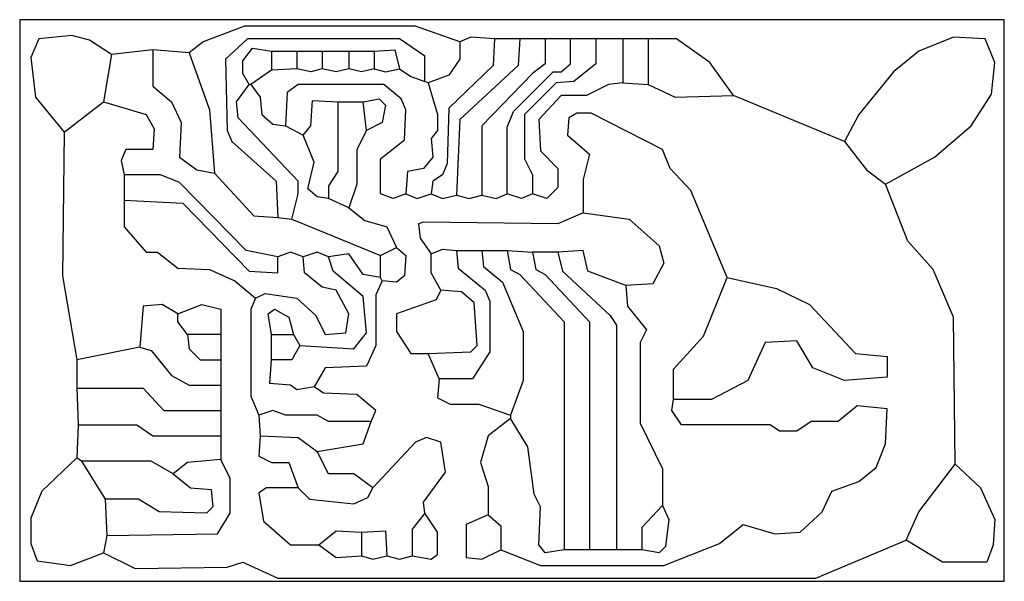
# Model space of a CAD drawing. Extents: x 0 to 98.1, y 5 to 61.
import ezdxf

# ---------------------------------------------------------------- set-up
doc = ezdxf.new("R2010")
doc.units = 0

msp = doc.modelspace()

# ---------------------------------------------------------------- linework, layer by layer
at = {"color": 1}
for p, q in [((-0.017, 61.016, 1), (-0.017, 61.016, -0.06)), ((-0.017, 61.016, -0.06), (-0.017, 5.009, -0.06)), ((98.113, 61.016, -0.06), (-0.017, 61.016, -0.06)), ((98.113, 5.009, -0.06), (98.113, 61.016, -0.06)), ((22.386, 60.385, -0.06), (18.284, 58.807, -0.06)), ((39.424, 60.385, -0.06), (22.386, 60.385, -0.06)), ((43.842, 58.807, -0.06), (39.424, 60.385, -0.06)), ((1.877, 59.122, -0.06), (1.088, 57.229, -0.06)), ((5.19, 59.438, -0.06), (1.877, 59.122, -0.06)), ((6.925, 58.965, -0.06), (5.19, 59.438, -0.06)), ((9.134, 57.545, -0.06), (6.925, 58.965, -0.06)), ((22.701, 59.122, -0.06), (20.493, 57.072, -0.06)), ((37.847, 59.122, -0.06), (22.701, 59.122, -0.06)), ((40.371, 57.387, -0.06), (37.847, 59.122, -0.06)), ((44.946, 59.28, -0.06), (43.842, 58.807, -0.06)), ((47.313, 59.122, -0.06), (44.946, 59.28, -0.06)), ((47.313, 59.122, -0.06), (47.155, 56.44, -0.06)), ((49.837, 59.122, -0.06), (47.313, 59.122, -0.06)), ((47.313, 59.122, 1), (47.313, 59.122, -0.06)), ((49.837, 59.122, -0.06), (49.679, 56.44, -0.06)), ((52.361, 59.122, -0.06), (49.837, 59.122, -0.06)), ((49.837, 59.122, 1), (49.837, 59.122, -0.06)), ((54.885, 59.122, -0.06), (52.361, 59.122, -0.06)), ((52.361, 59.122, 1), (52.361, 59.122, -0.06)), ((52.361, 59.122, -0.06), (52.361, 56.598, -0.06)), ((57.409, 59.122, -0.06), (54.885, 59.122, -0.06)), ((54.885, 56.598, -0.06), (54.885, 59.122, -0.06)), ((60.091, 59.122, -0.06), (57.409, 59.122, -0.06)), ((57.409, 59.122, 1), (57.409, 59.122, -0.06)), ((57.409, 59.122, -0.06), (57.409, 56.598, -0.06)), ((62.616, 59.122, -0.06), (60.091, 59.122, -0.06)), ((60.091, 59.122, 1), (60.091, 59.122, -0.06)), ((60.091, 59.122, -0.06), (60.091, 54.705, -0.06)), ((62.616, 59.122, 1), (62.616, 59.122, -0.06)), ((62.616, 59.122, -0.06), (62.616, 54.547, -0.06)), ((65.455, 59.122, -0.06), (62.616, 59.122, -0.06)), ((68.768, 56.756, -0.06), (65.455, 59.122, -0.06)), ((93.064, 59.28, -0.06), (89.593, 57.86, -0.06)), ((96.219, 59.122, -0.06), (93.064, 59.28, -0.06)), ((97.166, 56.756, -0.06), (96.219, 59.122, -0.06)), ((13.236, 58.018, -0.06), (9.134, 57.545, -0.06)), ((16.864, 57.703, -0.06), (13.236, 58.018, -0.06)), ((13.236, 58.018, 1), (13.236, 58.018, -0.06)), ((13.236, 58.018, -0.06), (13.236, 54.39, -0.06)), ((18.284, 58.807, -0.06), (16.864, 57.703, -0.06)), ((22.228, 56.914, -0.06), (23.175, 58.176, -0.06)), ((23.175, 58.176, -0.06), (25.068, 57.86, -0.06)), ((35.323, 57.86, -0.06), (37.373, 58.018, -0.06)), ((37.373, 58.018, -0.06), (37.847, 56.125, -0.06)), ((43.842, 58.807, 1), (43.842, 58.807, -0.06)), ((43.842, 58.807, -0.06), (43.842, 57.072, -0.06)), ((1.088, 57.229, -0.06), (1.561, 53.285, -0.06)), ((9.134, 57.545, -0.06), (8.345, 52.812, -0.06)), ((9.134, 57.545, 1), (9.134, 57.545, -0.06)), ((16.864, 57.703, -0.06), (18.915, 52.023, -0.06)), ((16.864, 57.703, 1), (16.864, 57.703, -0.06)), ((20.493, 57.072, -0.06), (20.65, 49.972, -0.06)), ((25.068, 57.86, -0.06), (27.592, 57.86, -0.06)), ((25.068, 57.86, 1), (25.068, 57.86, -0.06)), ((25.068, 57.86, -0.06), (25.068, 55.967, -0.06)), ((27.592, 57.86, -0.06), (30.116, 57.86, -0.06)), ((27.592, 57.86, 1), (27.592, 57.86, -0.06)), ((27.592, 57.86, -0.06), (27.592, 56.125, -0.06)), ((30.116, 57.86, -0.06), (32.798, 57.86, -0.06)), ((30.116, 57.86, 1), (30.116, 57.86, -0.06)), ((30.116, 57.86, -0.06), (30.116, 56.125, -0.06)), ((32.798, 57.86, -0.06), (35.323, 57.86, -0.06)), ((32.798, 57.86, 1), (32.798, 57.86, -0.06)), ((32.798, 57.86, -0.06), (32.798, 56.125, -0.06)), ((35.323, 57.86, 1), (35.323, 57.86, -0.06)), ((35.323, 57.86, -0.06), (35.323, 56.125, -0.06)), ((40.371, 54.863, -0.06), (40.371, 57.387, -0.06)), ((43.842, 57.072, -0.06), (42.737, 55.494, -0.06)), ((89.593, 57.86, -0.06), (87.069, 55.809, -0.06)), ((22.228, 55.652, -0.06), (22.228, 56.914, -0.06)), ((25.068, 55.967, -0.06), (23.017, 54.547, -0.06)), ((27.592, 56.125, -0.06), (25.068, 55.967, -0.06)), ((29.012, 55.809, -0.06), (27.592, 56.125, -0.06)), ((30.116, 56.125, -0.06), (29.012, 55.809, -0.06)), ((31.536, 55.809, -0.06), (30.116, 56.125, -0.06)), ((32.798, 56.125, -0.06), (31.536, 55.809, -0.06)), ((34.06, 55.809, -0.06), (32.798, 56.125, -0.06)), ((35.323, 56.125, -0.06), (34.06, 55.809, -0.06)), ((35.323, 56.125, 1), (35.323, 56.125, -0.06)), ((35.323, 56.125, -0.06), (36.427, 55.809, -0.06)), ((36.427, 55.809, -0.06), (37.847, 56.125, -0.06)), ((37.847, 56.125, -0.06), (38.951, 55.336, -0.06)), ((47.155, 56.44, -0.06), (42.737, 52.181, -0.06)), ((49.679, 56.44, -0.06), (43.842, 51.076, -0.06)), ((52.361, 56.598, -0.06), (51.099, 55.652, -0.06)), ((53.939, 55.809, -0.06), (54.885, 56.598, -0.06)), ((57.409, 56.598, -0.06), (55.201, 54.863, -0.06)), ((71.135, 53.443, -0.06), (68.768, 56.756, -0.06)), ((96.85, 53.601, -0.06), (97.166, 56.756, -0.06)), ((22.859, 54.547, -0.06), (22.228, 55.652, -0.06)), ((38.951, 55.336, -0.06), (40.371, 54.863, -0.06)), ((42.737, 55.494, -0.06), (40.686, 54.705, -0.06)), ((51.099, 55.652, -0.06), (46.05, 50.445, -0.06)), ((49.206, 51.865, -0.06), (53.15, 55.809, -0.06)), ((53.15, 55.809, -0.06), (53.939, 55.809, -0.06)), ((87.069, 55.809, -0.06), (83.598, 51.55, -0.06)), ((13.236, 54.39, -0.06), (15.129, 52.812, -0.06)), ((21.597, 52.812, -0.06), (22.859, 54.547, -0.06)), ((23.017, 54.547, -0.06), (22.859, 54.547, -0.06)), ((23.017, 54.547, 1), (23.017, 54.547, -0.06)), ((23.017, 54.547, -0.06), (23.964, 53.285, -0.06)), ((27.75, 54.547, -0.06), (26.645, 53.758, -0.06)), ((36.269, 54.547, -0.06), (27.75, 54.547, -0.06)), ((38.004, 53.127, -0.06), (36.269, 54.547, -0.06)), ((40.686, 54.705, -0.06), (40.371, 54.863, -0.06)), ((40.686, 54.705, 1), (40.686, 54.705, -0.06)), ((40.686, 54.705, -0.06), (41.633, 51.55, -0.06)), ((53.465, 54.705, -0.06), (50.31, 51.55, -0.06)), ((55.201, 54.863, -0.06), (53.465, 54.705, -0.06)), ((58.672, 54.547, -0.06), (56.463, 53.443, -0.06)), ((60.091, 54.705, -0.06), (58.672, 54.547, -0.06)), ((60.091, 54.705, 1), (60.091, 54.705, -0.06)), ((60.091, 54.705, -0.06), (62.616, 54.547, -0.06)), ((62.616, 54.547, -0.06), (65.298, 53.285, -0.06)), ((1.561, 53.285, -0.06), (4.401, 49.814, -0.06)), ((23.964, 53.285, -0.06), (24.121, 51.55, -0.06)), ((26.645, 53.758, -0.06), (26.488, 50.445, -0.06)), ((34.218, 52.812, -0.06), (35.796, 53.127, -0.06)), ((35.796, 53.127, -0.06), (36.427, 52.496, -0.06)), ((38.478, 52.023, -0.06), (38.004, 53.127, -0.06)), ((53.939, 53.443, -0.06), (51.73, 51.076, -0.06)), ((56.463, 53.443, -0.06), (53.939, 53.443, -0.06)), ((65.298, 53.285, -0.06), (71.135, 53.443, -0.06)), ((82.178, 48.868, -0.06), (71.135, 53.443, -0.06)), ((94.8, 50.445, -0.06), (96.85, 53.601, -0.06)), ((4.401, 49.814, -0.06), (8.345, 52.812, -0.06)), ((8.345, 52.812, -0.06), (12.604, 51.55, -0.06)), ((15.129, 52.812, -0.06), (16.075, 50.761, -0.06)), ((18.915, 52.023, -0.06), (19.388, 45.713, -0.06)), ((21.755, 51.234, -0.06), (21.597, 52.812, -0.06)), ((29.012, 50.445, -0.06), (29.17, 52.97, -0.06)), ((29.17, 52.97, -0.06), (31.694, 52.812, -0.06)), ((31.694, 52.812, -0.06), (34.218, 52.812, -0.06)), ((31.694, 52.812, 1), (31.694, 52.812, -0.06)), ((31.694, 52.812, -0.06), (31.694, 45.87, -0.06)), ((34.534, 49.972, -0.06), (34.218, 52.812, -0.06)), ((36.427, 52.496, -0.06), (36.111, 50.761, -0.06)), ((38.32, 49.026, -0.06), (38.478, 52.023, -0.06)), ((42.737, 52.181, -0.06), (42.58, 46.659, -0.06)), ((12.604, 51.55, -0.06), (13.393, 50.13, -0.06)), ((27.75, 44.924, -0.06), (21.755, 51.234, -0.06)), ((24.121, 51.55, -0.06), (25.226, 50.603, -0.06)), ((41.633, 51.55, -0.06), (41.633, 49.972, -0.06)), ((43.842, 51.076, -0.06), (43.526, 43.504, -0.06)), ((48.575, 50.288, -0.06), (49.206, 51.865, -0.06)), ((50.31, 51.55, -0.06), (50.31, 47.132, -0.06)), ((51.73, 51.076, -0.06), (51.888, 47.921, -0.06)), ((54.727, 51.234, -0.06), (54.57, 49.499, -0.06)), ((55.516, 51.708, -0.06), (54.727, 51.234, -0.06)), ((55.516, 51.708, 1), (55.516, 51.708, -0.06)), ((56.936, 51.708, -0.06), (55.516, 51.708, -0.06)), ((64.036, 48.079, -0.06), (56.936, 51.708, -0.06)), ((83.598, 51.55, -0.06), (82.178, 48.868, -0.06)), ((13.393, 50.13, -0.06), (13.236, 48.079, -0.06)), ((16.075, 50.761, -0.06), (15.918, 47.29, -0.06)), ((25.226, 50.603, -0.06), (26.488, 50.445, -0.06)), ((26.488, 50.445, -0.06), (28.223, 49.499, -0.06)), ((28.223, 49.499, -0.06), (29.012, 50.445, -0.06)), ((36.111, 50.761, -0.06), (34.534, 49.972, -0.06)), ((46.05, 50.445, -0.06), (46.05, 43.504, -0.06)), ((48.575, 43.662, -0.06), (48.575, 50.288, -0.06)), ((91.171, 47.29, -0.06), (94.8, 50.445, -0.06)), ((4.401, 49.814, -0.06), (4.243, 35.458, -0.06)), ((4.401, 49.814, 1), (4.401, 49.814, -0.06)), ((20.65, 49.972, -0.06), (21.124, 48.868, -0.06)), ((29.327, 46.817, -0.06), (28.223, 49.499, -0.06)), ((34.534, 49.972, -0.06), (33.587, 48.079, -0.06)), ((34.534, 49.972, 1), (34.534, 49.972, -0.06)), ((41.633, 49.972, -0.06), (41.002, 49.183, -0.06)), ((41.002, 49.183, -0.06), (41.16, 47.29, -0.06)), ((54.57, 49.499, -0.06), (56.778, 47.606, -0.06)), ((21.124, 48.868, -0.06), (25.541, 44.924, -0.06)), ((35.954, 47.132, -0.06), (38.32, 49.026, -0.06)), ((82.178, 48.868, 1), (82.178, 48.868, -0.06)), ((82.178, 48.868, -0.06), (84.387, 46.028, -0.06)), ((10.554, 48.079, -0.06), (10.08, 46.975, -0.06)), ((13.236, 48.079, -0.06), (10.554, 48.079, -0.06)), ((15.918, 47.29, -0.06), (17.653, 46.028, -0.06)), ((33.587, 48.079, -0.06), (33.587, 44.608, -0.06)), ((35.954, 43.662, -0.06), (35.954, 47.132, -0.06)), ((41.16, 47.29, -0.06), (40.213, 46.186, -0.06)), ((50.31, 47.132, -0.06), (51.099, 45.555, -0.06)), ((51.888, 47.921, -0.06), (53.623, 46.186, -0.06)), ((56.778, 47.606, -0.06), (56.147, 45.081, -0.06)), ((64.824, 46.186, -0.06), (64.036, 48.079, -0.06)), ((86.28, 44.608, -0.06), (91.171, 47.29, -0.06)), ((10.08, 46.975, -0.06), (10.396, 45.555, -0.06)), ((28.696, 44.135, -0.06), (29.327, 46.817, -0.06)), ((40.213, 46.186, -0.06), (38.636, 45.87, -0.06)), ((42.58, 46.659, -0.06), (42.106, 45.555, -0.06)), ((53.623, 46.186, -0.06), (53.623, 44.293, -0.06)), ((66.875, 43.977, -0.06), (64.824, 46.186, -0.06)), ((10.396, 45.555, -0.06), (10.396, 43.031, -0.06)), ((14.024, 45.555, -0.06), (10.396, 45.555, -0.06)), ((15.918, 44.766, -0.06), (14.024, 45.555, -0.06)), ((17.653, 46.028, -0.06), (19.388, 45.713, -0.06)), ((19.388, 45.713, -0.06), (23.332, 41.453, -0.06)), ((31.694, 45.87, -0.06), (30.747, 44.45, -0.06)), ((38.636, 45.87, -0.06), (38.478, 43.662, -0.06)), ((42.106, 45.555, -0.06), (41.16, 44.924, -0.06)), ((51.099, 45.555, -0.06), (51.099, 43.662, -0.06)), ((84.387, 46.028, -0.06), (86.28, 44.608, -0.06)), ((22.544, 37.982, -0.06), (15.918, 44.766, -0.06)), ((25.541, 44.924, -0.06), (25.699, 41.295, -0.06)), ((27.75, 43.662, -0.06), (27.75, 44.924, -0.06)), ((30.747, 44.45, -0.06), (30.747, 43.188, -0.06)), ((33.587, 44.608, -0.06), (32.798, 42.242, -0.06)), ((41.16, 44.924, -0.06), (41.002, 43.662, -0.06)), ((53.623, 44.293, -0.06), (52.519, 43.188, -0.06)), ((56.147, 45.081, -0.06), (56.147, 41.768, -0.06)), ((88.489, 38.929, -0.06), (86.28, 44.608, -0.06)), ((27.119, 41.137, -0.06), (27.75, 43.662, -0.06)), ((29.643, 43.346, -0.06), (28.696, 44.135, -0.06)), ((30.747, 43.188, -0.06), (29.643, 43.346, -0.06)), ((32.798, 42.242, -0.06), (30.747, 43.188, -0.06)), ((37.216, 43.188, -0.06), (35.954, 43.662, -0.06)), ((38.478, 43.662, -0.06), (37.216, 43.188, -0.06)), ((38.478, 43.662, 1), (38.478, 43.662, -0.06)), ((38.478, 43.662, -0.06), (39.582, 43.188, -0.06)), ((39.582, 43.188, -0.06), (41.002, 43.662, -0.06)), ((41.002, 43.662, -0.06), (42.106, 43.188, -0.06)), ((42.106, 43.188, -0.06), (43.526, 43.504, -0.06)), ((43.526, 43.504, -0.06), (44.788, 43.188, -0.06)), ((44.788, 43.188, -0.06), (46.05, 43.504, -0.06)), ((46.05, 43.504, -0.06), (47.47, 43.188, -0.06)), ((47.47, 43.188, -0.06), (48.575, 43.662, -0.06)), ((49.995, 43.188, -0.06), (48.575, 43.662, -0.06)), ((51.099, 43.662, -0.06), (49.995, 43.188, -0.06)), ((52.519, 43.188, -0.06), (51.099, 43.662, -0.06)), ((70.504, 35.3, -0.06), (66.875, 43.977, -0.06)), ((10.396, 43.031, -0.06), (10.396, 40.349, -0.06)), ((10.396, 43.031, 1), (10.396, 43.031, -0.06)), ((10.396, 43.031, -0.06), (16.233, 42.715, -0.06)), ((16.233, 42.715, -0.06), (22.859, 35.931, -0.06)), ((32.798, 42.242, 1), (32.798, 42.242, -0.06)), ((32.798, 42.242, -0.06), (34.376, 40.98, -0.06)), ((23.332, 41.453, -0.06), (25.699, 41.295, -0.06)), ((25.699, 41.295, -0.06), (27.119, 41.137, -0.06)), ((56.147, 41.768, -0.06), (53.623, 40.664, -0.06)), ((56.147, 41.768, 1), (56.147, 41.768, -0.06)), ((56.147, 41.768, -0.06), (60.722, 41.137, -0.06)), ((10.396, 40.349, -0.06), (12.604, 37.824, -0.06)), ((27.119, 41.137, -0.06), (35.954, 37.509, -0.06)), ((27.119, 41.137, 1), (27.119, 41.137, -0.06)), ((34.376, 40.98, -0.06), (36.585, 40.349, -0.06)), ((36.585, 40.349, -0.06), (37.531, 38.298, -0.06)), ((40.213, 40.822, -0.06), (39.74, 40.664, -0.06)), ((39.74, 40.664, -0.06), (39.898, 39.244, -0.06)), ((53.623, 40.664, -0.06), (40.213, 40.822, -0.06)), ((60.722, 41.137, -0.06), (63.72, 38.455, -0.06)), ((35.954, 37.509, -0.06), (37.531, 38.298, -0.06)), ((37.531, 38.298, -0.06), (38.478, 37.509, -0.06)), ((39.898, 39.244, -0.06), (41.002, 37.667, -0.06)), ((63.72, 38.455, -0.06), (64.193, 36.72, -0.06)), ((91.013, 36.089, -0.06), (88.489, 38.929, -0.06)), ((12.604, 37.824, -0.06), (13.709, 37.824, -0.06)), ((13.709, 37.824, -0.06), (15.76, 36.247, -0.06)), ((25.699, 37.351, -0.06), (22.544, 37.982, -0.06)), ((26.961, 37.824, -0.06), (25.699, 37.351, -0.06)), ((25.699, 35.773, -0.06), (25.699, 37.351, -0.06)), ((28.223, 37.351, -0.06), (26.961, 37.824, -0.06)), ((29.643, 37.824, -0.06), (28.223, 37.351, -0.06)), ((28.381, 35.773, -0.06), (28.223, 37.351, -0.06)), ((30.747, 37.351, -0.06), (29.643, 37.824, -0.06)), ((32.798, 37.667, -0.06), (30.747, 37.351, -0.06)), ((31.221, 35.931, -0.06), (30.747, 37.351, -0.06)), ((34.218, 35.616, -0.06), (32.798, 37.667, -0.06)), ((35.954, 35.3, -0.06), (35.954, 37.509, -0.06)), ((38.478, 37.509, -0.06), (38.32, 35.458, -0.06)), ((41.002, 37.667, -0.06), (42.106, 38.14, -0.06)), ((41.002, 35.773, -0.06), (41.002, 37.667, -0.06)), ((42.106, 38.14, -0.06), (43.526, 37.982, -0.06)), ((43.526, 37.982, 1), (43.526, 37.982, -0.06)), ((43.526, 37.982, -0.06), (43.684, 36.247, -0.06)), ((43.526, 37.982, -0.06), (46.05, 37.982, -0.06)), ((46.05, 37.982, 1), (46.05, 37.982, -0.06)), ((46.05, 37.982, -0.06), (46.208, 36.404, -0.06)), ((46.05, 37.982, -0.06), (48.575, 37.982, -0.06)), ((48.575, 37.982, 1), (48.575, 37.982, -0.06)), ((48.575, 37.982, -0.06), (48.89, 36.089, -0.06)), ((48.575, 37.982, -0.06), (51.099, 37.824, -0.06)), ((53.623, 37.824, -0.06), (51.099, 37.824, -0.06)), ((51.099, 37.824, -0.06), (51.414, 36.089, -0.06)), ((56.147, 37.982, -0.06), (53.623, 37.824, -0.06)), ((53.623, 37.824, 1), (53.623, 37.824, -0.06)), ((53.623, 37.824, -0.06), (54.096, 35.931, -0.06)), ((56.621, 35.931, -0.06), (56.147, 37.982, -0.06)), ((46.208, 36.404, -0.06), (48.101, 34.827, -0.06)), ((64.193, 36.72, -0.06), (63.089, 34.669, -0.06)), ((4.243, 35.458, -0.06), (5.663, 27.096, -0.06)), ((15.76, 36.247, -0.06), (18.915, 36.089, -0.06)), ((18.915, 36.089, -0.06), (21.439, 34.985, -0.06)), ((22.859, 35.931, -0.06), (25.699, 35.773, -0.06)), ((30.116, 34.354, -0.06), (28.381, 35.773, -0.06)), ((34.218, 33.407, -0.06), (31.221, 35.931, -0.06)), ((35.954, 35.3, -0.06), (34.218, 35.616, -0.06)), ((38.32, 35.458, -0.06), (37.531, 34.827, -0.06)), ((41.949, 34.038, -0.06), (41.002, 35.773, -0.06)), ((43.684, 36.247, -0.06), (46.366, 34.038, -0.06)), ((48.89, 36.089, -0.06), (49.837, 35.616, -0.06)), ((49.837, 35.616, -0.06), (54.254, 30.883, -0.06)), ((51.414, 36.089, -0.06), (52.361, 35.616, -0.06)), ((52.361, 35.616, -0.06), (56.778, 30.883, -0.06)), ((54.096, 35.931, -0.06), (58.829, 31.514, -0.06)), ((60.407, 34.511, -0.06), (56.621, 35.931, -0.06)), ((93.064, 31.356, -0.06), (91.013, 36.089, -0.06)), ((21.439, 34.985, -0.06), (23.49, 33.249, -0.06)), ((31.536, 34.038, -0.06), (30.116, 34.354, -0.06)), ((36.111, 34.985, -0.06), (35.48, 33.565, -0.06)), ((36.111, 34.985, -0.06), (35.954, 35.3, -0.06)), ((35.954, 35.3, 1), (35.954, 35.3, -0.06)), ((37.531, 34.827, -0.06), (36.111, 34.985, -0.06)), ((36.111, 34.985, 1), (36.111, 34.985, -0.06)), ((48.101, 34.827, -0.06), (50.152, 29.936, -0.06)), ((63.089, 34.669, -0.06), (60.407, 34.511, -0.06)), ((60.407, 34.511, 1), (60.407, 34.511, -0.06)), ((60.407, 34.511, -0.06), (60.565, 32.46, -0.06)), ((68.137, 29.463, -0.06), (70.504, 35.3, -0.06)), ((70.504, 35.3, 1), (70.504, 35.3, -0.06)), ((70.504, 35.3, -0.06), (75.395, 34.196, -0.06)), ((23.49, 33.249, -0.06), (24.437, 33.722, -0.06)), ((24.437, 33.722, -0.06), (27.592, 33.249, -0.06)), ((32.798, 31.672, -0.06), (31.536, 34.038, -0.06)), ((34.534, 29.778, -0.06), (34.218, 33.407, -0.06)), ((35.48, 33.565, -0.06), (35.48, 28.516, -0.06)), ((41.949, 34.038, -0.06), (41.475, 33.091, -0.06)), ((41.949, 34.038, 1), (41.949, 34.038, -0.06)), ((44, 33.88, -0.06), (41.949, 34.038, -0.06)), ((45.262, 32.776, -0.06), (44, 33.88, -0.06)), ((46.366, 34.038, -0.06), (46.839, 32.934, -0.06)), ((75.395, 34.196, -0.06), (78.708, 32.618, -0.06)), ((12.289, 32.46, -0.06), (11.973, 28.358, -0.06)), ((14.182, 32.618, -0.06), (12.289, 32.46, -0.06)), ((15.76, 31.672, -0.06), (14.182, 32.618, -0.06)), ((15.76, 31.672, -0.06), (18.126, 32.618, -0.06)), ((18.126, 32.618, -0.06), (20.019, 32.145, -0.06)), ((23.49, 33.249, -0.06), (23.017, 32.145, -0.06)), ((23.49, 33.249, 1), (23.49, 33.249, -0.06)), ((27.592, 33.249, -0.06), (29.485, 31.514, -0.06)), ((41.475, 33.091, -0.06), (37.531, 31.672, -0.06)), ((45.577, 28.516, -0.06), (45.262, 32.776, -0.06)), ((46.839, 32.934, -0.06), (46.839, 27.885, -0.06)), ((60.565, 32.46, -0.06), (62.458, 30.094, -0.06)), ((78.708, 32.618, -0.06), (83.283, 27.727, -0.06)), ((15.76, 31.672, 1), (15.76, 31.672, -0.06)), ((15.76, 30.883, -0.06), (15.76, 31.672, -0.06)), ((20.019, 32.145, -0.06), (20.019, 29.621, -0.06)), ((23.017, 32.145, -0.06), (23.017, 23.468, -0.06)), ((24.752, 31.672, -0.06), (25.383, 32.145, -0.06)), ((25.068, 29.621, -0.06), (24.752, 31.672, -0.06)), ((25.383, 32.145, -0.06), (26.803, 31.356, -0.06)), ((29.485, 31.514, -0.06), (30.432, 29.621, -0.06)), ((32.483, 29.778, -0.06), (32.798, 31.672, -0.06)), ((37.531, 31.672, -0.06), (37.531, 29.936, -0.06)), ((58.829, 31.514, -0.06), (59.46, 30.567, -0.06)), ((16.706, 29.621, -0.06), (15.76, 30.883, -0.06)), ((26.803, 31.356, -0.06), (27.277, 29.621, -0.06)), ((54.254, 30.883, -0.06), (54.254, 8.165, -0.06)), ((56.778, 30.883, -0.06), (56.778, 8.165, -0.06)), ((59.46, 30.567, -0.06), (59.46, 8.165, -0.06)), ((93.222, 16.684, -0.06), (93.064, 31.356, -0.06)), ((16.706, 29.621, 1), (16.706, 29.621, -0.06)), ((16.706, 29.621, -0.06), (16.864, 28.201, -0.06)), ((20.019, 29.621, -0.06), (16.706, 29.621, -0.06)), ((20.019, 29.621, 1), (20.019, 29.621, -0.06)), ((20.019, 29.621, -0.06), (20.019, 27.096, -0.06)), ((25.068, 29.621, 1), (25.068, 29.621, -0.06)), ((25.068, 29.621, -0.06), (27.277, 29.621, -0.06)), ((25.068, 27.096, -0.06), (25.068, 29.621, -0.06)), ((27.277, 29.621, -0.06), (27.908, 28.516, -0.06)), ((30.432, 29.621, -0.06), (32.483, 29.778, -0.06)), ((33.272, 28.201, -0.06), (34.534, 29.778, -0.06)), ((37.531, 29.936, -0.06), (38.951, 27.727, -0.06)), ((50.152, 29.936, -0.06), (50.152, 25.045, -0.06)), ((62.458, 30.094, -0.06), (61.827, 28.832, -0.06)), ((65.14, 26.15, -0.06), (68.137, 29.463, -0.06)), ((27.908, 28.516, -0.06), (27.119, 27.096, -0.06)), ((27.908, 28.516, 1), (27.908, 28.516, -0.06)), ((27.908, 28.516, -0.06), (33.272, 28.201, -0.06)), ((35.48, 28.516, -0.06), (34.534, 26.465, -0.06)), ((44.946, 27.885, -0.06), (45.577, 28.516, -0.06)), ((61.827, 28.832, -0.06), (61.827, 20.786, -0.06)), ((74.29, 28.832, -0.06), (72.555, 25.045, -0.06)), ((77.445, 28.99, -0.06), (74.29, 28.832, -0.06)), ((79.023, 26.308, -0.06), (77.445, 28.99, -0.06)), ((11.973, 28.358, -0.06), (5.663, 27.096, -0.06)), ((11.973, 28.358, 1), (11.973, 28.358, -0.06)), ((11.973, 28.358, -0.06), (13.078, 28.043, -0.06)), ((13.078, 28.043, -0.06), (15.129, 25.519, -0.06)), ((16.864, 28.201, -0.06), (17.968, 27.096, -0.06)), ((38.951, 27.727, -0.06), (40.686, 27.727, -0.06)), ((40.686, 27.727, -0.06), (44.946, 27.885, -0.06)), ((41.791, 25.203, -0.06), (40.686, 27.727, -0.06)), ((46.839, 27.885, -0.06), (45.104, 25.203, -0.06)), ((83.283, 27.727, -0.06), (86.438, 27.412, -0.06)), ((5.663, 27.096, -0.06), (5.663, 24.257, -0.06)), ((17.968, 27.096, -0.06), (20.019, 27.096, -0.06)), ((20.019, 27.096, -0.06), (20.019, 24.572, -0.06)), ((24.91, 24.73, -0.06), (25.068, 27.096, -0.06)), ((27.119, 27.096, -0.06), (25.068, 27.096, -0.06)), ((86.438, 27.412, -0.06), (86.438, 25.361, -0.06)), ((15.129, 25.519, -0.06), (16.864, 24.572, -0.06)), ((30.432, 26.308, -0.06), (29.327, 24.414, -0.06)), ((34.534, 26.465, -0.06), (30.432, 26.308, -0.06)), ((65.14, 23.152, -0.06), (65.14, 26.15, -0.06)), ((82.178, 25.045, -0.06), (79.023, 26.308, -0.06)), ((16.864, 24.572, -0.06), (20.019, 24.572, -0.06)), ((20.019, 24.572, -0.06), (20.019, 22.048, -0.06)), ((26.961, 24.572, -0.06), (24.91, 24.73, -0.06)), ((27.592, 24.099, -0.06), (26.961, 24.572, -0.06)), ((41.791, 25.203, -0.06), (41.633, 23.31, -0.06)), ((41.791, 25.203, 1), (41.791, 25.203, -0.06)), ((45.104, 25.203, -0.06), (41.791, 25.203, -0.06)), ((50.152, 25.045, -0.06), (48.89, 21.575, -0.06)), ((72.555, 25.045, -0.06), (68.926, 23.152, -0.06)), ((86.438, 25.361, -0.06), (82.178, 25.045, -0.06)), ((5.663, 24.257, 1), (5.663, 24.257, -0.06)), ((5.663, 24.257, -0.06), (12.289, 24.257, -0.06)), ((5.663, 24.257, -0.06), (5.821, 20.628, -0.06)), ((12.289, 24.257, -0.06), (14.34, 22.048, -0.06)), ((29.327, 24.414, -0.06), (27.592, 24.099, -0.06)), ((30.274, 23.783, -0.06), (29.327, 24.414, -0.06)), ((33.587, 23.626, -0.06), (30.274, 23.783, -0.06)), ((35.48, 22.048, -0.06), (33.587, 23.626, -0.06)), ((23.017, 23.468, -0.06), (23.806, 21.575, -0.06)), ((41.633, 23.31, -0.06), (42.895, 22.679, -0.06)), ((42.895, 22.679, -0.06), (45.735, 22.679, -0.06)), ((45.735, 22.679, -0.06), (48.89, 21.575, -0.06)), ((64.982, 22.048, -0.06), (65.14, 23.152, -0.06)), ((68.926, 23.152, -0.06), (65.14, 23.152, -0.06)), ((14.34, 22.048, -0.06), (20.019, 22.048, -0.06)), ((20.019, 22.048, -0.06), (20.019, 19.524, -0.06)), ((25.226, 22.048, -0.06), (23.806, 21.575, -0.06)), ((26.488, 21.575, -0.06), (25.226, 22.048, -0.06)), ((35.007, 20.944, -0.06), (35.48, 22.048, -0.06)), ((65.929, 20.628, -0.06), (64.982, 22.048, -0.06)), ((83.441, 22.521, -0.06), (81.547, 20.944, -0.06)), ((86.438, 22.206, -0.06), (83.441, 22.521, -0.06)), ((86.28, 18.735, -0.06), (86.438, 22.206, -0.06)), ((5.821, 20.628, -0.06), (5.663, 17.315, -0.06)), ((5.821, 20.628, 1), (5.821, 20.628, -0.06)), ((5.821, 20.628, -0.06), (11.658, 20.628, -0.06)), ((11.658, 20.628, -0.06), (13.236, 19.524, -0.06)), ((23.806, 21.575, -0.06), (23.964, 19.524, -0.06)), ((29.643, 21.575, -0.06), (26.488, 21.575, -0.06)), ((30.747, 20.944, -0.06), (29.643, 21.575, -0.06)), ((35.007, 20.944, -0.06), (30.747, 20.944, -0.06)), ((34.218, 18.735, -0.06), (35.007, 20.944, -0.06)), ((35.007, 20.944, 1), (35.007, 20.944, -0.06)), ((48.89, 21.259, -0.06), (46.682, 19.524, -0.06)), ((48.89, 21.575, -0.06), (48.89, 21.259, -0.06)), ((50.626, 18.419, -0.06), (48.89, 21.259, -0.06)), ((61.827, 20.786, -0.06), (64.036, 16.211, -0.06)), ((74.763, 20.628, -0.06), (65.929, 20.628, -0.06)), ((75.71, 19.997, -0.06), (74.763, 20.628, -0.06)), ((78.865, 20.944, -0.06), (77.445, 19.997, -0.06)), ((81.547, 20.944, -0.06), (78.865, 20.944, -0.06)), ((77.445, 19.997, -0.06), (75.71, 19.997, -0.06)), ((13.236, 19.524, -0.06), (20.019, 19.524, -0.06)), ((20.019, 19.524, -0.06), (20.019, 17.157, -0.06)), ((23.964, 19.524, -0.06), (23.806, 17.473, -0.06)), ((23.964, 19.524, -0.06), (27.75, 19.366, -0.06)), ((23.964, 19.524, 1), (23.964, 19.524, -0.06)), ((27.75, 19.366, -0.06), (29.643, 17.946, -0.06)), ((29.643, 17.946, -0.06), (34.218, 18.735, -0.06)), ((39.424, 18.893, -0.06), (35.165, 14.317, -0.06)), ((40.529, 19.366, -0.06), (39.424, 18.893, -0.06)), ((41.949, 18.893, -0.06), (40.529, 19.366, -0.06)), ((42.422, 15.895, -0.06), (41.949, 18.893, -0.06)), ((46.682, 19.524, -0.06), (45.893, 16.842, -0.06)), ((85.334, 16.368, -0.06), (86.28, 18.735, -0.06)), ((30.747, 15.737, -0.06), (29.643, 17.946, -0.06)), ((51.257, 13.686, -0.06), (50.626, 18.419, -0.06)), ((5.663, 17.315, -0.06), (2.192, 14.002, -0.06)), ((6.136, 16.999, -0.06), (5.663, 17.315, -0.06)), ((6.136, 16.999, 1), (6.136, 16.999, -0.06)), ((6.136, 16.999, -0.06), (8.503, 13.213, -0.06)), ((13.078, 16.999, -0.06), (6.136, 16.999, -0.06)), ((15.286, 15.737, -0.06), (13.078, 16.999, -0.06)), ((16.706, 16.842, -0.06), (15.286, 15.737, -0.06)), ((20.019, 17.157, -0.06), (16.706, 16.842, -0.06)), ((20.966, 15.264, -0.06), (20.019, 17.157, -0.06)), ((23.806, 17.473, -0.06), (25.068, 16.842, -0.06)), ((25.068, 16.842, -0.06), (26.803, 16.842, -0.06)), ((26.803, 16.842, -0.06), (27.75, 14.317, -0.06)), ((45.893, 16.842, -0.06), (46.682, 14.475, -0.06)), ((89.593, 11.951, -0.06), (93.222, 16.684, -0.06)), ((93.222, 16.684, 1), (93.222, 16.684, -0.06)), ((93.222, 16.684, -0.06), (95.746, 14.317, -0.06)), ((15.286, 15.737, 1), (15.286, 15.737, -0.06)), ((15.286, 15.737, -0.06), (17.022, 14.317, -0.06)), ((33.272, 15.737, -0.06), (30.747, 15.737, -0.06)), ((35.165, 14.317, -0.06), (33.272, 15.737, -0.06)), ((40.213, 12.898, -0.06), (42.422, 15.895, -0.06)), ((64.036, 16.211, -0.06), (64.036, 12.582, -0.06)), ((83.598, 14.949, -0.06), (85.334, 16.368, -0.06)), ((20.966, 11.793, -0.06), (20.966, 15.264, -0.06)), ((80.916, 14.002, -0.06), (83.598, 14.949, -0.06)), ((2.192, 14.002, -0.06), (1.088, 11.32, -0.06)), ((17.022, 14.317, -0.06), (19.073, 14.16, -0.06)), ((19.073, 14.16, -0.06), (19.231, 12.424, -0.06)), ((24.595, 14.317, -0.06), (23.806, 13.844, -0.06)), ((23.806, 13.844, -0.06), (24.279, 11.004, -0.06)), ((27.75, 14.317, -0.06), (24.595, 14.317, -0.06)), ((27.75, 14.317, 1), (27.75, 14.317, -0.06)), ((27.75, 14.317, -0.06), (28.854, 13.213, -0.06)), ((34.691, 13.371, -0.06), (35.165, 14.317, -0.06)), ((46.682, 14.475, -0.06), (46.682, 11.635, -0.06)), ((79.97, 11.951, -0.06), (80.916, 14.002, -0.06)), ((95.746, 14.317, -0.06), (97.166, 11.162, -0.06)), ((8.503, 13.213, -0.06), (8.66, 9.585, -0.06)), ((11.816, 13.213, -0.06), (8.503, 13.213, -0.06)), ((13.867, 11.951, -0.06), (11.816, 13.213, -0.06)), ((28.854, 13.213, -0.06), (33.272, 12.74, -0.06)), ((33.272, 12.74, -0.06), (34.691, 13.371, -0.06)), ((40.371, 11.793, -0.06), (40.213, 12.898, -0.06)), ((51.888, 12.424, -0.06), (51.257, 13.686, -0.06)), ((18.6, 11.793, -0.06), (13.867, 11.951, -0.06)), ((19.231, 12.424, -0.06), (18.6, 11.793, -0.06)), ((19.704, 9.742, -0.06), (20.966, 11.793, -0.06)), ((40.371, 11.793, -0.06), (39.109, 10.216, -0.06)), ((41.633, 9.9, -0.06), (40.371, 11.793, -0.06)), ((40.371, 11.793, 1), (40.371, 11.793, -0.06)), ((51.73, 8.638, -0.06), (51.888, 12.424, -0.06)), ((64.036, 12.582, -0.06), (61.985, 10.373, -0.06)), ((64.036, 12.582, 1), (64.036, 12.582, -0.06)), ((64.036, 12.582, -0.06), (64.667, 11.162, -0.06)), ((77.761, 9.9, -0.06), (79.97, 11.951, -0.06)), ((88.331, 9.111, -0.06), (89.593, 11.951, -0.06)), ((1.088, 11.32, -0.06), (1.088, 8.796, -0.06)), ((24.279, 11.004, -0.06), (26.961, 8.638, -0.06)), ((46.682, 11.635, -0.06), (44.473, 10.689, -0.06)), ((46.682, 11.635, 1), (46.682, 11.635, -0.06)), ((46.682, 11.635, -0.06), (47.944, 10.531, -0.06)), ((64.667, 11.162, -0.06), (64.351, 8.48, -0.06)), ((97.166, 11.162, -0.06), (97.008, 8.638, -0.06)), ((29.801, 8.638, -0.06), (31.536, 10.058, -0.06)), ((31.536, 10.058, -0.06), (34.06, 9.9, -0.06)), ((34.06, 9.9, -0.06), (36.427, 10.058, -0.06)), ((34.06, 9.9, 1), (34.06, 9.9, -0.06)), ((34.06, 9.9, -0.06), (34.06, 7.534, -0.06)), ((36.427, 10.058, -0.06), (36.585, 7.534, -0.06)), ((39.109, 10.216, -0.06), (39.109, 7.534, -0.06)), ((41.633, 7.691, -0.06), (41.633, 9.9, -0.06)), ((44.473, 10.689, -0.06), (44.473, 7.376, -0.06)), ((47.944, 10.531, -0.06), (47.944, 8.165, -0.06)), ((61.985, 10.373, -0.06), (61.985, 8.165, -0.06)), ((69.715, 8.796, -0.06), (72.082, 10.689, -0.06)), ((72.082, 10.689, -0.06), (75.237, 9.742, -0.06)), ((75.237, 9.742, -0.06), (77.761, 9.9, -0.06)), ((8.66, 9.585, -0.06), (8.345, 7.849, -0.06)), ((8.66, 9.585, -0.06), (19.704, 9.742, -0.06)), ((8.66, 9.585, 1), (8.66, 9.585, -0.06)), ((79.339, 5.325, -0.06), (88.331, 9.111, -0.06)), ((91.96, 6.903, -0.06), (88.331, 9.111, -0.06)), ((1.088, 8.796, -0.06), (1.719, 7.06, -0.06)), ((26.961, 8.638, -0.06), (29.801, 8.638, -0.06)), ((29.801, 8.638, 1), (29.801, 8.638, -0.06)), ((29.801, 8.638, -0.06), (31.536, 7.376, -0.06)), ((46.05, 7.218, -0.06), (47.944, 8.165, -0.06)), ((47.944, 8.165, -0.06), (51.888, 6.587, -0.06)), ((52.361, 7.849, -0.06), (51.73, 8.638, -0.06)), ((54.254, 8.165, -0.06), (52.361, 7.849, -0.06)), ((56.778, 8.165, -0.06), (54.254, 8.165, -0.06)), ((59.46, 8.165, -0.06), (56.778, 8.165, -0.06)), ((61.985, 8.165, -0.06), (59.46, 8.165, -0.06)), ((63.72, 7.849, -0.06), (61.985, 8.165, -0.06)), ((64.351, 8.48, -0.06), (63.72, 7.849, -0.06)), ((64.193, 6.587, -0.06), (69.715, 8.796, -0.06)), ((97.008, 8.638, -0.06), (96.377, 6.903, -0.06)), ((1.719, 7.06, -0.06), (5.032, 6.587, -0.06)), ((5.032, 6.587, -0.06), (8.345, 7.849, -0.06)), ((8.345, 7.849, -0.06), (11.5, 6.272, -0.06)), ((20.65, 6.429, -0.06), (22.228, 6.903, -0.06)), ((22.228, 6.903, -0.06), (25.699, 5.325, -0.06)), ((31.536, 7.376, -0.06), (34.06, 7.534, -0.06)), ((34.06, 7.534, -0.06), (35.165, 7.218, -0.06)), ((35.165, 7.218, -0.06), (36.585, 7.534, -0.06)), ((36.585, 7.534, -0.06), (37.847, 7.218, -0.06)), ((37.847, 7.218, -0.06), (39.109, 7.534, -0.06)), ((39.109, 7.534, -0.06), (41.002, 7.218, -0.06)), ((41.002, 7.218, -0.06), (41.633, 7.691, -0.06)), ((44.473, 7.376, -0.06), (46.05, 7.218, -0.06)), ((96.377, 6.903, -0.06), (91.96, 6.903, -0.06)), ((11.5, 6.272, -0.06), (20.65, 6.429, -0.06)), ((51.888, 6.587, -0.06), (64.193, 6.587, -0.06)), ((-0.017, 5.009, -0.06), (98.113, 5.009, -0.06)), ((25.699, 5.325, -0.06), (79.339, 5.325, -0.06))]:
    msp.add_line(p, q, dxfattribs=at)

doc.saveas('drawing.dxf')
